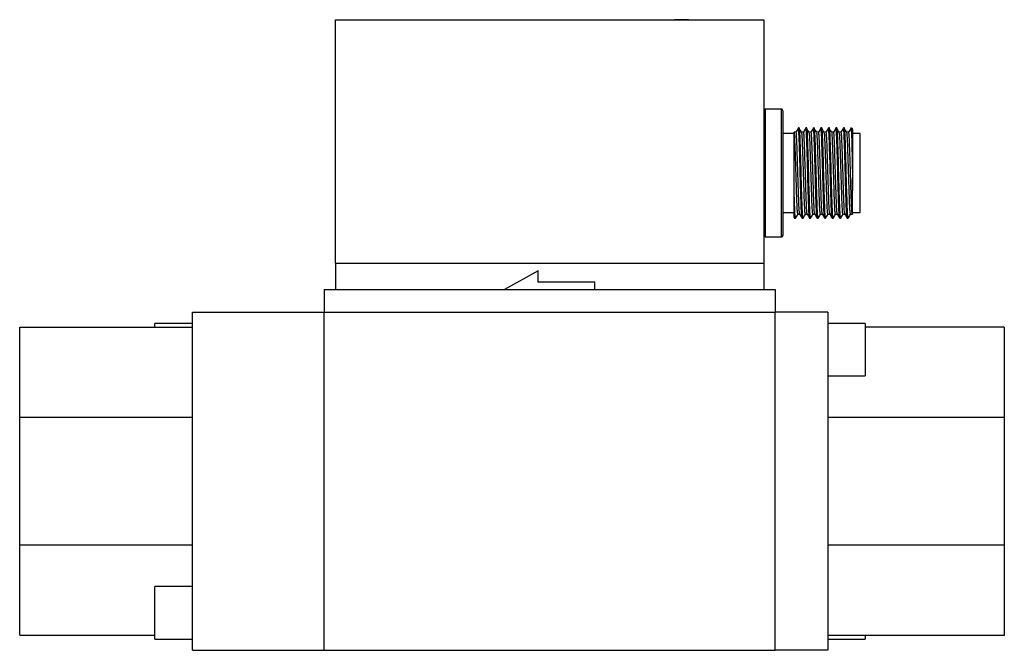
# Model space of a CAD drawing. Header units: millimetres. Extents: x 30 to 478, y 6 to 276.
# Tile 2 of 3: x 30 to 161, y 192 to 276. Entities that reach past the tile are written whole.
import ezdxf

# ---------------------------------------------------------------- set-up
doc = ezdxf.new("R2010")
doc.units = ezdxf.units.MM

msp = doc.modelspace()

# ---------------------------------------------------------------- linework, layer by layer
at = {"color": 7, "linetype": 'Continuous', "lineweight": 25}
for p, q in [((72.19, 243.58), (72.19, 275.98)), ((72.19, 275.98), (129.19, 275.98)), ((73.19, 275.98), (73.19, 275.98)), ((73.19, 275.98), (128.19, 275.98)), ((114.69, 275.98), (114.69, 275.98)), ((114.69, 275.98), (121.69, 275.98)), ((117.2, 275.99), (117.2, 275.98)), ((117.2, 275.99), (117.23, 275.99)), ((117.29, 275.99), (117.29, 275.98)), ((117.29, 275.99), (117.35, 275.99)), ((117.35, 275.99), (117.35, 275.98)), ((117.35, 275.99), (119.15, 275.99)), ((119.15, 275.99), (119.15, 275.98)), ((119.17, 275.99), (119.17, 275.98)), ((121.69, 275.98), (121.69, 275.98)), ((128.19, 275.98), (128.19, 275.98)), ((129.19, 275.98), (129.19, 243.58)), ((131.54, 264.08), (129.39, 264.08)), ((129.39, 264.08), (129.39, 247.08)), ((131.54, 247.08), (131.54, 264.08)), ((131.74, 263.88), (131.74, 247.28)), ((133.24, 260.83), (131.74, 260.83)), ((133.48, 261.03), (133.23, 261.03)), ((133.91, 261.58), (133.79, 261.58)), ((134.48, 261.03), (134.23, 261.03)), ((134.91, 261.58), (134.79, 261.58)), ((135.48, 261.03), (135.23, 261.03)), ((135.91, 261.58), (135.79, 261.58)), ((136.48, 261.03), (136.23, 261.03)), ((136.91, 261.58), (136.79, 261.58)), ((137.48, 261.03), (137.23, 261.03)), ((137.91, 261.58), (137.79, 261.58)), ((138.48, 261.03), (138.23, 261.03)), ((138.91, 261.58), (138.79, 261.58)), ((139.48, 261.03), (139.23, 261.03)), ((139.91, 261.58), (139.79, 261.58)), ((140.48, 261.03), (140.23, 261.03)), ((140.79, 261.58), (140.78, 261.54)), ((140.85, 261.1), (140.87, 260.57)), ((140.99, 261.38), (140.99, 253.26)), ((141.99, 260.83), (140.99, 260.83)), ((141.99, 250.33), (141.99, 260.83)), ((140.92, 258.85), (140.94, 257.89)), ((140.98, 254.67), (140.99, 253.26)), ((133.24, 249.87), (133.24, 252.86)), ((140.99, 250.33), (140.99, 253.26)), ((131.74, 250.33), (133.24, 250.33)), ((140.99, 250.33), (141.99, 250.33)), ((133.23, 249.67), (133.28, 249.58)), ((133.24, 249.58), (133.41, 249.58)), ((133.73, 250.12), (133.97, 250.12)), ((134.29, 249.58), (134.41, 249.58)), ((134.73, 250.12), (134.97, 250.12)), ((135.29, 249.58), (135.41, 249.58)), ((135.73, 250.12), (135.97, 250.12)), ((136.29, 249.58), (136.41, 249.58)), ((136.73, 250.12), (136.97, 250.12)), ((137.29, 249.58), (137.41, 249.58)), ((137.73, 250.12), (137.97, 250.12)), ((138.29, 249.58), (138.41, 249.58)), ((138.73, 250.12), (138.97, 250.12)), ((139.29, 249.58), (139.41, 249.58)), ((139.73, 250.12), (139.97, 250.12)), ((140.29, 249.58), (140.41, 249.58)), ((140.73, 250.12), (140.98, 250.12)), ((129.39, 247.08), (131.54, 247.08)), ((72.19, 243.58), (72.19, 240.08)), ((72.19, 243.58), (129.19, 243.58)), ((99.19, 242.58), (94.69, 240.08)), ((99.19, 241.08), (99.19, 242.58)), ((129.19, 243.58), (129.19, 240.08)), ((106.69, 241.08), (99.19, 241.08)), ((106.69, 240.08), (106.69, 241.08)), ((70.69, 240.08), (130.69, 240.08)), ((70.69, 240.08), (70.69, 237.08)), ((130.69, 240.08), (130.69, 237.08)), ((53.19, 192.08), (53.19, 237.08)), ((53.19, 237.08), (70.69, 237.08)), ((70.69, 237.08), (130.69, 237.08)), ((70.69, 192.08), (70.69, 237.08)), ((130.69, 192.08), (130.69, 237.08)), ((137.69, 237.08), (130.69, 237.08)), ((137.69, 237.08), (137.69, 192.08)), ((30.19, 223.08), (30.19, 235.09)), ((30.19, 235.09), (53.19, 235.09)), ((53.19, 235.58), (48.19, 235.58)), ((48.19, 235.09), (48.19, 235.58)), ((142.69, 235.58), (137.69, 235.58)), ((142.69, 235.58), (142.69, 230.33)), ((161.19, 235.06), (142.69, 235.06)), ((161.19, 235.06), (161.19, 223.06)), ((142.69, 230.33), (142.69, 228.58)), ((137.69, 228.58), (142.69, 228.58)), ((30.19, 223.08), (53.19, 223.08)), ((30.19, 206.1), (30.19, 223.08)), ((161.19, 223.06), (137.69, 223.06)), ((161.19, 223.06), (161.19, 206.07)), ((30.19, 194.09), (30.19, 206.1)), ((30.19, 206.1), (53.19, 206.1)), ((161.19, 206.07), (137.69, 206.07)), ((161.19, 206.07), (161.19, 194.06)), ((53.19, 200.58), (48.19, 200.58)), ((48.19, 198.83), (48.19, 200.58)), ((48.19, 193.58), (48.19, 198.83)), ((30.19, 194.09), (48.19, 194.09)), ((161.19, 194.06), (137.69, 194.06)), ((142.69, 194.06), (142.69, 193.58)), ((48.19, 193.58), (53.19, 193.58)), ((137.69, 193.58), (142.69, 193.58)), ((53.19, 192.08), (70.69, 192.08)), ((70.69, 192.08), (130.69, 192.08)), ((137.69, 192.08), (130.69, 192.08))]:
    msp.add_line(p, q, dxfattribs=at)
for centre, start, end in [((129.39, 263.88), 90, 180), ((131.54, 263.88), 0, 90), ((140.79, 261.38), 0, 90.0187), ((129.39, 247.28), 180, 270), ((131.54, 247.28), 270, 0)]:
    msp.add_arc(centre, 0.2, start, end, dxfattribs=at)
for points, knots in [([(133.73, 250.12), (133.71, 250.15), (133.68, 250.23), (133.64, 250.8), (133.6, 251.67), (133.56, 252.82), (133.52, 254.15), (133.48, 255.58), (133.43, 257.01), (133.39, 258.34), (133.35, 259.48), (133.31, 260.35), (133.27, 260.86), (133.25, 260.97), (133.24, 261.02)], [0, 0, 0, 0, 0.085045, 0.171579, 0.256634, 0.341688, 0.428222, 0.513277, 0.598331, 0.684865, 0.76992, 0.854974, 0.941508, 1, 1, 1, 1]), ([(133.24, 252.86), (133.24, 253.28), (133.24, 254.02), (133.24, 255.13), (133.24, 256.14), (133.24, 257.12), (133.24, 258.03), (133.24, 258.86), (133.24, 259.58), (133.24, 260.17), (133.24, 260.63), (133.24, 260.93), (133.24, 260.99), (133.24, 261.02)], [0, 0, 0, 0, 0.1191217, 0.2088403, 0.2985398, 0.3874175, 0.476295, 0.5627313, 0.6491679, 0.7357291, 0.8222888, 0.9111443, 1, 1, 1, 1]), ([(133.78, 261.57), (133.73, 261.48), (133.63, 261.3), (133.52, 261.12), (133.47, 261.03)], [0, 0, 0, 0, 0.505889, 1, 1, 1, 1]), ([(133.97, 250.14), (133.96, 250.17), (133.93, 250.25), (133.89, 250.8), (133.85, 251.67), (133.81, 252.82), (133.77, 254.15), (133.73, 255.58), (133.68, 257), (133.64, 258.34), (133.6, 259.48), (133.56, 260.37), (133.52, 260.88), (133.49, 261.1), (133.48, 261.03), (133.48, 261.03)], [0, 0, 0, 0, 0.072587, 0.157822, 0.241601, 0.32538, 0.410616, 0.494395, 0.578173, 0.663409, 0.747188, 0.830967, 0.916202, 0.999981, 1, 1, 1, 1]), ([(134.28, 249.6), (134.27, 249.64), (134.25, 249.72), (134.2, 250.33), (134.16, 251.28), (134.12, 252.54), (134.08, 254.01), (134.04, 255.58), (134, 257.15), (133.95, 258.61), (133.91, 259.87), (133.87, 260.83), (133.83, 261.44), (133.8, 261.58), (133.79, 261.58), (133.78, 261.56), (133.78, 261.54)], [0, 0, 0, 0, 0.072239, 0.156224, 0.238774, 0.321325, 0.40531, 0.48786, 0.57041, 0.654396, 0.736946, 0.819496, 0.903482, 0.986032, 0.986282, 1, 1, 1, 1]), ([(134.42, 249.61), (134.42, 249.6), (134.4, 249.51), (134.37, 249.74), (134.33, 250.31), (134.29, 251.29), (134.25, 252.54), (134.2, 254.01), (134.16, 255.58), (134.12, 257.15), (134.08, 258.61), (134.04, 259.87), (134, 260.83), (133.95, 261.46), (133.93, 261.54), (133.91, 261.58)], [0, 0, 0, 0, 0.013792, 0.095502, 0.178633, 0.260344, 0.342054, 0.425185, 0.506896, 0.588606, 0.671737, 0.753448, 0.835159, 0.918289, 1, 1, 1, 1]), ([(134.26, 260.91), (134.21, 261), (134.1, 261.18), (134, 261.35), (133.95, 261.44)], [0, 0, 0, 0, 0.499997, 1, 1, 1, 1]), ([(134.73, 250.12), (134.71, 250.15), (134.68, 250.23), (134.64, 250.8), (134.6, 251.67), (134.56, 252.82), (134.52, 254.15), (134.48, 255.58), (134.43, 257.01), (134.39, 258.34), (134.35, 259.49), (134.31, 260.34), (134.28, 260.81), (134.26, 260.87), (134.26, 260.88)], [0, 0, 0, 0, 0.088916, 0.179388, 0.268313, 0.357239, 0.447711, 0.536637, 0.625562, 0.716034, 0.80496, 0.893885, 0.984357, 1, 1, 1, 1]), ([(134.78, 261.57), (134.73, 261.48), (134.63, 261.3), (134.52, 261.12), (134.47, 261.03)], [0, 0, 0, 0, 0.505889, 1, 1, 1, 1]), ([(134.97, 250.14), (134.96, 250.17), (134.93, 250.25), (134.89, 250.8), (134.85, 251.67), (134.81, 252.82), (134.77, 254.15), (134.73, 255.58), (134.68, 257), (134.64, 258.34), (134.6, 259.48), (134.56, 260.37), (134.52, 260.88), (134.49, 261.1), (134.48, 261.03), (134.48, 261.03)], [0, 0, 0, 0, 0.072587, 0.157822, 0.241601, 0.32538, 0.410616, 0.494395, 0.578173, 0.663409, 0.747188, 0.830967, 0.916202, 0.999981, 1, 1, 1, 1]), ([(135.28, 249.6), (135.27, 249.64), (135.25, 249.72), (135.2, 250.33), (135.16, 251.28), (135.12, 252.54), (135.08, 254.01), (135.04, 255.58), (135, 257.15), (134.95, 258.61), (134.91, 259.87), (134.87, 260.83), (134.83, 261.44), (134.8, 261.58), (134.79, 261.58), (134.78, 261.56), (134.78, 261.54)], [0, 0, 0, 0, 0.072239, 0.156224, 0.238774, 0.321325, 0.40531, 0.48786, 0.57041, 0.654396, 0.736946, 0.819496, 0.903482, 0.986032, 0.986282, 1, 1, 1, 1]), ([(135.42, 249.61), (135.42, 249.6), (135.4, 249.51), (135.37, 249.74), (135.33, 250.31), (135.29, 251.29), (135.25, 252.54), (135.2, 254.01), (135.16, 255.58), (135.12, 257.15), (135.08, 258.61), (135.04, 259.87), (135, 260.83), (134.95, 261.46), (134.93, 261.54), (134.91, 261.58)], [0, 0, 0, 0, 0.013792, 0.095502, 0.178633, 0.260344, 0.342054, 0.425185, 0.506896, 0.588606, 0.671737, 0.753448, 0.835159, 0.918289, 1, 1, 1, 1]), ([(135.26, 260.91), (135.21, 261), (135.1, 261.18), (135, 261.35), (134.95, 261.44)], [0, 0, 0, 0, 0.499997, 1, 1, 1, 1]), ([(135.73, 250.12), (135.71, 250.15), (135.68, 250.23), (135.64, 250.8), (135.6, 251.67), (135.56, 252.82), (135.52, 254.15), (135.48, 255.58), (135.43, 257.01), (135.39, 258.34), (135.35, 259.49), (135.31, 260.34), (135.28, 260.81), (135.26, 260.87), (135.26, 260.88)], [0, 0, 0, 0, 0.088916, 0.179388, 0.268313, 0.357239, 0.447711, 0.536637, 0.625562, 0.716034, 0.80496, 0.893885, 0.984357, 1, 1, 1, 1]), ([(135.78, 261.57), (135.73, 261.48), (135.63, 261.3), (135.52, 261.12), (135.47, 261.03)], [0, 0, 0, 0, 0.505889, 1, 1, 1, 1]), ([(135.97, 250.14), (135.96, 250.17), (135.93, 250.25), (135.89, 250.8), (135.85, 251.67), (135.81, 252.82), (135.77, 254.15), (135.73, 255.58), (135.68, 257), (135.64, 258.34), (135.6, 259.48), (135.56, 260.37), (135.52, 260.88), (135.49, 261.1), (135.48, 261.03), (135.48, 261.03)], [0, 0, 0, 0, 0.072587, 0.157822, 0.241601, 0.32538, 0.410616, 0.494395, 0.578173, 0.663409, 0.747188, 0.830967, 0.916202, 0.999981, 1, 1, 1, 1]), ([(136.29, 249.58), (136.27, 249.62), (136.25, 249.69), (136.2, 250.32), (136.16, 251.28), (136.12, 252.54), (136.08, 254.01), (136.04, 255.58), (136, 257.15), (135.95, 258.61), (135.91, 259.87), (135.87, 260.83), (135.83, 261.44), (135.8, 261.58), (135.79, 261.58), (135.78, 261.56), (135.78, 261.54)], [0, 0, 0, 0, 0.081708, 0.164836, 0.246544, 0.328251, 0.411379, 0.493087, 0.574795, 0.657923, 0.739631, 0.821339, 0.904467, 0.986174, 0.986422, 1, 1, 1, 1]), ([(136.42, 249.61), (136.42, 249.6), (136.4, 249.51), (136.37, 249.74), (136.33, 250.31), (136.29, 251.29), (136.25, 252.54), (136.2, 254.01), (136.16, 255.58), (136.12, 257.15), (136.08, 258.61), (136.04, 259.87), (136, 260.83), (135.95, 261.46), (135.93, 261.54), (135.91, 261.58)], [0, 0, 0, 0, 0.013792, 0.095502, 0.178633, 0.260344, 0.342054, 0.425185, 0.506896, 0.588606, 0.671737, 0.753448, 0.835159, 0.918289, 1, 1, 1, 1]), ([(136.26, 260.91), (136.21, 261), (136.1, 261.18), (136, 261.35), (135.95, 261.44)], [0, 0, 0, 0, 0.499997, 1, 1, 1, 1]), ([(136.73, 250.12), (136.71, 250.15), (136.68, 250.23), (136.64, 250.8), (136.6, 251.67), (136.56, 252.82), (136.52, 254.15), (136.48, 255.58), (136.43, 257.01), (136.39, 258.34), (136.35, 259.49), (136.31, 260.34), (136.28, 260.81), (136.26, 260.87), (136.26, 260.88)], [0, 0, 0, 0, 0.088916, 0.179388, 0.268313, 0.357239, 0.447711, 0.536637, 0.625562, 0.716034, 0.80496, 0.893885, 0.984357, 1, 1, 1, 1]), ([(136.78, 261.57), (136.73, 261.48), (136.63, 261.3), (136.52, 261.12), (136.47, 261.03)], [0, 0, 0, 0, 0.505889, 1, 1, 1, 1]), ([(136.97, 250.14), (136.96, 250.17), (136.93, 250.25), (136.89, 250.8), (136.85, 251.67), (136.81, 252.82), (136.77, 254.15), (136.73, 255.58), (136.68, 257), (136.64, 258.34), (136.6, 259.48), (136.56, 260.37), (136.52, 260.88), (136.49, 261.1), (136.48, 261.03), (136.48, 261.03)], [0, 0, 0, 0, 0.072587, 0.157822, 0.241601, 0.32538, 0.410616, 0.494395, 0.578173, 0.663409, 0.747188, 0.830967, 0.916202, 0.999981, 1, 1, 1, 1]), ([(137.28, 249.6), (137.27, 249.64), (137.25, 249.72), (137.2, 250.33), (137.16, 251.28), (137.12, 252.54), (137.08, 254.01), (137.04, 255.58), (137, 257.15), (136.95, 258.61), (136.91, 259.87), (136.87, 260.83), (136.83, 261.44), (136.8, 261.58), (136.79, 261.58), (136.78, 261.56), (136.78, 261.54)], [0, 0, 0, 0, 0.0722388, 0.156224, 0.2387743, 0.3213246, 0.4053099, 0.4878602, 0.5704105, 0.6543957, 0.736946, 0.8194963, 0.9034816, 0.9860319, 0.9862818, 1, 1, 1, 1]), ([(137.42, 249.61), (137.42, 249.6), (137.4, 249.51), (137.37, 249.74), (137.33, 250.31), (137.29, 251.29), (137.25, 252.54), (137.2, 254.01), (137.16, 255.58), (137.12, 257.15), (137.08, 258.61), (137.04, 259.87), (137, 260.83), (136.95, 261.46), (136.93, 261.54), (136.91, 261.58)], [0, 0, 0, 0, 0.013792, 0.095502, 0.178633, 0.260344, 0.342054, 0.425185, 0.506896, 0.588606, 0.671737, 0.753448, 0.835159, 0.918289, 1, 1, 1, 1]), ([(137.26, 260.91), (137.21, 261), (137.1, 261.18), (137, 261.35), (136.95, 261.44)], [0, 0, 0, 0, 0.499997, 1, 1, 1, 1]), ([(137.73, 250.12), (137.71, 250.15), (137.68, 250.23), (137.64, 250.8), (137.6, 251.67), (137.56, 252.82), (137.52, 254.15), (137.48, 255.58), (137.43, 257.01), (137.39, 258.34), (137.35, 259.49), (137.31, 260.34), (137.28, 260.81), (137.26, 260.87), (137.26, 260.88)], [0, 0, 0, 0, 0.088916, 0.179388, 0.268313, 0.357239, 0.447711, 0.536637, 0.625562, 0.716034, 0.80496, 0.893885, 0.984357, 1, 1, 1, 1]), ([(137.78, 261.57), (137.73, 261.48), (137.63, 261.3), (137.52, 261.12), (137.47, 261.03)], [0, 0, 0, 0, 0.505889, 1, 1, 1, 1]), ([(137.97, 250.14), (137.96, 250.17), (137.93, 250.25), (137.89, 250.8), (137.85, 251.67), (137.81, 252.82), (137.77, 254.15), (137.73, 255.58), (137.68, 257), (137.64, 258.34), (137.6, 259.48), (137.56, 260.37), (137.52, 260.88), (137.49, 261.1), (137.48, 261.03), (137.48, 261.03)], [0, 0, 0, 0, 0.072587, 0.157822, 0.241601, 0.32538, 0.410616, 0.494395, 0.578173, 0.663409, 0.747188, 0.830967, 0.916202, 0.999981, 1, 1, 1, 1]), ([(138.28, 249.6), (138.27, 249.64), (138.25, 249.72), (138.2, 250.33), (138.16, 251.28), (138.12, 252.54), (138.08, 254.01), (138.04, 255.58), (138, 257.15), (137.95, 258.61), (137.91, 259.87), (137.87, 260.83), (137.83, 261.44), (137.8, 261.58), (137.79, 261.58), (137.78, 261.56), (137.78, 261.54)], [0, 0, 0, 0, 0.0722388, 0.156224, 0.2387743, 0.3213246, 0.4053099, 0.4878602, 0.5704105, 0.6543957, 0.736946, 0.8194963, 0.9034816, 0.9860319, 0.9862818, 1, 1, 1, 1]), ([(138.42, 249.61), (138.42, 249.6), (138.4, 249.51), (138.37, 249.74), (138.33, 250.31), (138.29, 251.29), (138.25, 252.54), (138.2, 254.01), (138.16, 255.58), (138.12, 257.15), (138.08, 258.61), (138.04, 259.87), (138, 260.83), (137.95, 261.46), (137.93, 261.54), (137.91, 261.58)], [0, 0, 0, 0, 0.013792, 0.095502, 0.178633, 0.260344, 0.342054, 0.425185, 0.506896, 0.588606, 0.671737, 0.753448, 0.835159, 0.918289, 1, 1, 1, 1]), ([(138.26, 260.91), (138.21, 261), (138.1, 261.18), (138, 261.35), (137.95, 261.44)], [0, 0, 0, 0, 0.499997, 1, 1, 1, 1]), ([(138.73, 250.12), (138.71, 250.15), (138.68, 250.23), (138.64, 250.8), (138.6, 251.67), (138.56, 252.82), (138.52, 254.15), (138.48, 255.58), (138.43, 257.01), (138.39, 258.34), (138.35, 259.49), (138.31, 260.34), (138.28, 260.81), (138.26, 260.87), (138.26, 260.88)], [0, 0, 0, 0, 0.088916, 0.179388, 0.268313, 0.357239, 0.447711, 0.536637, 0.625562, 0.716034, 0.80496, 0.893885, 0.984357, 1, 1, 1, 1]), ([(138.78, 261.57), (138.73, 261.48), (138.63, 261.3), (138.52, 261.12), (138.47, 261.03)], [0, 0, 0, 0, 0.505889, 1, 1, 1, 1]), ([(138.97, 250.14), (138.96, 250.17), (138.93, 250.25), (138.89, 250.8), (138.85, 251.67), (138.81, 252.82), (138.77, 254.15), (138.73, 255.58), (138.68, 257), (138.64, 258.34), (138.6, 259.48), (138.56, 260.37), (138.52, 260.88), (138.49, 261.1), (138.48, 261.03), (138.48, 261.03)], [0, 0, 0, 0, 0.072587, 0.157822, 0.241601, 0.32538, 0.410616, 0.494395, 0.578173, 0.663409, 0.747188, 0.830967, 0.916202, 0.999981, 1, 1, 1, 1]), ([(139.28, 249.6), (139.27, 249.64), (139.25, 249.72), (139.2, 250.33), (139.16, 251.28), (139.12, 252.54), (139.08, 254.01), (139.04, 255.58), (139, 257.15), (138.95, 258.61), (138.91, 259.87), (138.87, 260.83), (138.83, 261.44), (138.8, 261.58), (138.79, 261.58), (138.78, 261.56), (138.78, 261.54)], [0, 0, 0, 0, 0.0722388, 0.156224, 0.2387743, 0.3213246, 0.4053099, 0.4878602, 0.5704105, 0.6543957, 0.736946, 0.8194963, 0.9034816, 0.9860319, 0.9862818, 1, 1, 1, 1]), ([(139.42, 249.61), (139.42, 249.6), (139.4, 249.51), (139.37, 249.74), (139.33, 250.31), (139.29, 251.29), (139.25, 252.54), (139.2, 254.01), (139.16, 255.58), (139.12, 257.15), (139.08, 258.61), (139.04, 259.87), (139, 260.83), (138.95, 261.46), (138.93, 261.54), (138.91, 261.58)], [0, 0, 0, 0, 0.013792, 0.095502, 0.178633, 0.260344, 0.342054, 0.425185, 0.506896, 0.588606, 0.671737, 0.753448, 0.835159, 0.918289, 1, 1, 1, 1]), ([(139.26, 260.91), (139.21, 261), (139.1, 261.18), (139, 261.35), (138.95, 261.44)], [0, 0, 0, 0, 0.499997, 1, 1, 1, 1]), ([(139.73, 250.12), (139.71, 250.15), (139.68, 250.23), (139.64, 250.8), (139.6, 251.67), (139.56, 252.82), (139.52, 254.15), (139.48, 255.58), (139.43, 257.01), (139.39, 258.34), (139.35, 259.49), (139.31, 260.34), (139.28, 260.81), (139.26, 260.87), (139.26, 260.88)], [0, 0, 0, 0, 0.088916, 0.179388, 0.268313, 0.357239, 0.447711, 0.536637, 0.625562, 0.716034, 0.80496, 0.893885, 0.984357, 1, 1, 1, 1]), ([(139.78, 261.57), (139.73, 261.48), (139.63, 261.3), (139.52, 261.12), (139.47, 261.03)], [0, 0, 0, 0, 0.505889, 1, 1, 1, 1]), ([(139.97, 250.14), (139.96, 250.17), (139.93, 250.25), (139.89, 250.8), (139.85, 251.67), (139.81, 252.82), (139.77, 254.15), (139.73, 255.58), (139.68, 257), (139.64, 258.34), (139.6, 259.48), (139.56, 260.37), (139.52, 260.88), (139.49, 261.1), (139.48, 261.03), (139.48, 261.03)], [0, 0, 0, 0, 0.072587, 0.157822, 0.241601, 0.32538, 0.410616, 0.494395, 0.578173, 0.663409, 0.747188, 0.830967, 0.916202, 0.999981, 1, 1, 1, 1]), ([(140.28, 249.6), (140.27, 249.64), (140.25, 249.72), (140.2, 250.33), (140.16, 251.28), (140.12, 252.54), (140.08, 254.01), (140.04, 255.58), (140, 257.15), (139.95, 258.61), (139.91, 259.87), (139.87, 260.83), (139.83, 261.44), (139.8, 261.58), (139.79, 261.58), (139.78, 261.56), (139.78, 261.54)], [0, 0, 0, 0, 0.072239, 0.156224, 0.238774, 0.321325, 0.40531, 0.48786, 0.57041, 0.654396, 0.736946, 0.819496, 0.903482, 0.986032, 0.986282, 1, 1, 1, 1]), ([(140.42, 249.61), (140.42, 249.6), (140.4, 249.51), (140.37, 249.74), (140.33, 250.31), (140.29, 251.29), (140.25, 252.54), (140.2, 254.01), (140.16, 255.58), (140.12, 257.15), (140.08, 258.61), (140.04, 259.87), (140, 260.83), (139.95, 261.46), (139.93, 261.54), (139.91, 261.58)], [0, 0, 0, 0, 0.013792, 0.095502, 0.178633, 0.260344, 0.342054, 0.425185, 0.506896, 0.588606, 0.671737, 0.753448, 0.835159, 0.918289, 1, 1, 1, 1]), ([(140.26, 260.91), (140.21, 261), (140.1, 261.18), (140, 261.35), (139.95, 261.44)], [0, 0, 0, 0, 0.499997, 1, 1, 1, 1]), ([(140.73, 250.12), (140.71, 250.15), (140.68, 250.23), (140.64, 250.8), (140.6, 251.67), (140.56, 252.82), (140.52, 254.15), (140.48, 255.58), (140.43, 257.01), (140.39, 258.34), (140.35, 259.49), (140.31, 260.34), (140.28, 260.81), (140.26, 260.87), (140.26, 260.88)], [0, 0, 0, 0, 0.088916, 0.179388, 0.268313, 0.357239, 0.447711, 0.536637, 0.625562, 0.716034, 0.80496, 0.893885, 0.984357, 1, 1, 1, 1]), ([(140.78, 261.57), (140.73, 261.48), (140.63, 261.3), (140.52, 261.12), (140.47, 261.03)], [0, 0, 0, 0, 0.505889, 1, 1, 1, 1]), ([(140.98, 250.12), (140.96, 250.15), (140.93, 250.23), (140.89, 250.8), (140.85, 251.67), (140.81, 252.82), (140.77, 254.15), (140.73, 255.58), (140.68, 257), (140.64, 258.34), (140.6, 259.48), (140.56, 260.37), (140.52, 260.88), (140.49, 261.1), (140.48, 261.03), (140.48, 261.03)], [0, 0, 0, 0, 0.082835, 0.167128, 0.249982, 0.332835, 0.417128, 0.499982, 0.582835, 0.667128, 0.749982, 0.832835, 0.917128, 0.999982, 1, 1, 1, 1]), ([(140.79, 261.58), (140.79, 261.57), (140.81, 261.56), (140.83, 261.39), (140.84, 261.15), (140.85, 261.1)], [0, 0, 0, 0, 0.168314, 0.847585, 1, 1, 1, 1]), ([(140.85, 261.1), (140.85, 261.12), (140.84, 261.23), (140.82, 261.41), (140.81, 261.55), (140.79, 261.57), (140.79, 261.58)], [0, 0, 0, 0, 0.047163, 0.377872, 0.708584, 1, 1, 1, 1]), ([(140.87, 260.57), (140.87, 260.49), (140.89, 260.11), (140.9, 259.52), (140.92, 258.96), (140.92, 258.85)], [0, 0, 0, 0, 0.165389, 0.832837, 1, 1, 1, 1]), ([(140.94, 257.89), (140.94, 257.76), (140.95, 257.13), (140.97, 256.04), (140.98, 255.08), (140.98, 254.67)], [0, 0, 0, 0, 0.122358, 0.616281, 1, 1, 1, 1]), ([(140.99, 252.93), (140.99, 253.04), (140.99, 253.39), (140.99, 253.97), (140.98, 254.45), (140.98, 254.67)], [0, 0, 0, 0, 0.211562, 0.635514, 1, 1, 1, 1]), ([(133.42, 249.61), (133.42, 249.6), (133.4, 249.51), (133.37, 249.74), (133.33, 250.31), (133.29, 251.29), (133.26, 252.21), (133.24, 252.76), (133.24, 252.86)], [0, 0, 0, 0, 0.038351, 0.265564, 0.496728, 0.723941, 0.951155, 1, 1, 1, 1]), ([(140.99, 250.14), (140.99, 250.11), (140.99, 250.06), (140.99, 250.28), (140.99, 250.62), (140.99, 251.1), (140.99, 251.71), (140.99, 252.43), (140.99, 252.98), (140.99, 253.26)], [0, 0, 0, 0, 0.191522, 0.324203, 0.460733, 0.593415, 0.729933, 0.863168, 1, 1, 1, 1]), ([(133.28, 249.6), (133.27, 249.63), (133.26, 249.67), (133.24, 249.84), (133.24, 249.87)], [0, 0, 0, 0, 0.802787, 1, 1, 1, 1]), ([(133.24, 249.68), (133.24, 249.67), (133.24, 249.64), (133.24, 249.73), (133.24, 249.84), (133.24, 249.87)], [0, 0, 0, 0, 0.1968624, 0.7745785, 1, 1, 1, 1]), ([(133.42, 249.58), (133.47, 249.67), (133.58, 249.85), (133.68, 250.03), (133.73, 250.12)], [0, 0, 0, 0, 0.505859, 1, 1, 1, 1]), ([(133.97, 250.12), (134.02, 250.03), (134.13, 249.85), (134.23, 249.67), (134.28, 249.58)], [0, 0, 0, 0, 0.49999, 1, 1, 1, 1]), ([(134.42, 249.58), (134.47, 249.67), (134.58, 249.85), (134.68, 250.03), (134.73, 250.12)], [0, 0, 0, 0, 0.505859, 1, 1, 1, 1]), ([(134.97, 250.12), (135.02, 250.03), (135.13, 249.85), (135.23, 249.67), (135.28, 249.58)], [0, 0, 0, 0, 0.49999, 1, 1, 1, 1]), ([(135.42, 249.58), (135.47, 249.67), (135.58, 249.85), (135.68, 250.03), (135.73, 250.12)], [0, 0, 0, 0, 0.505859, 1, 1, 1, 1]), ([(135.97, 250.12), (136.02, 250.03), (136.13, 249.85), (136.23, 249.67), (136.28, 249.58)], [0, 0, 0, 0, 0.49999, 1, 1, 1, 1]), ([(136.42, 249.58), (136.47, 249.67), (136.58, 249.85), (136.68, 250.03), (136.73, 250.12)], [0, 0, 0, 0, 0.505859, 1, 1, 1, 1]), ([(136.97, 250.12), (137.02, 250.03), (137.13, 249.85), (137.23, 249.67), (137.28, 249.58)], [0, 0, 0, 0, 0.49999, 1, 1, 1, 1]), ([(137.42, 249.58), (137.47, 249.67), (137.58, 249.85), (137.68, 250.03), (137.73, 250.12)], [0, 0, 0, 0, 0.505859, 1, 1, 1, 1]), ([(137.97, 250.12), (138.02, 250.03), (138.13, 249.85), (138.23, 249.67), (138.28, 249.58)], [0, 0, 0, 0, 0.49999, 1, 1, 1, 1]), ([(138.42, 249.58), (138.47, 249.67), (138.58, 249.85), (138.68, 250.03), (138.73, 250.12)], [0, 0, 0, 0, 0.505859, 1, 1, 1, 1]), ([(138.97, 250.12), (139.02, 250.03), (139.13, 249.85), (139.23, 249.67), (139.28, 249.58)], [0, 0, 0, 0, 0.49999, 1, 1, 1, 1]), ([(139.42, 249.58), (139.47, 249.67), (139.58, 249.85), (139.68, 250.03), (139.73, 250.12)], [0, 0, 0, 0, 0.505859, 1, 1, 1, 1]), ([(139.97, 250.12), (140.02, 250.03), (140.13, 249.85), (140.23, 249.67), (140.28, 249.58)], [0, 0, 0, 0, 0.49999, 1, 1, 1, 1]), ([(140.42, 249.58), (140.47, 249.67), (140.58, 249.85), (140.68, 250.03), (140.73, 250.12)], [0, 0, 0, 0, 0.505859, 1, 1, 1, 1])]:
    msp.add_open_spline(points, degree=3, knots=knots, dxfattribs=at)

doc.saveas('drawing.dxf')
